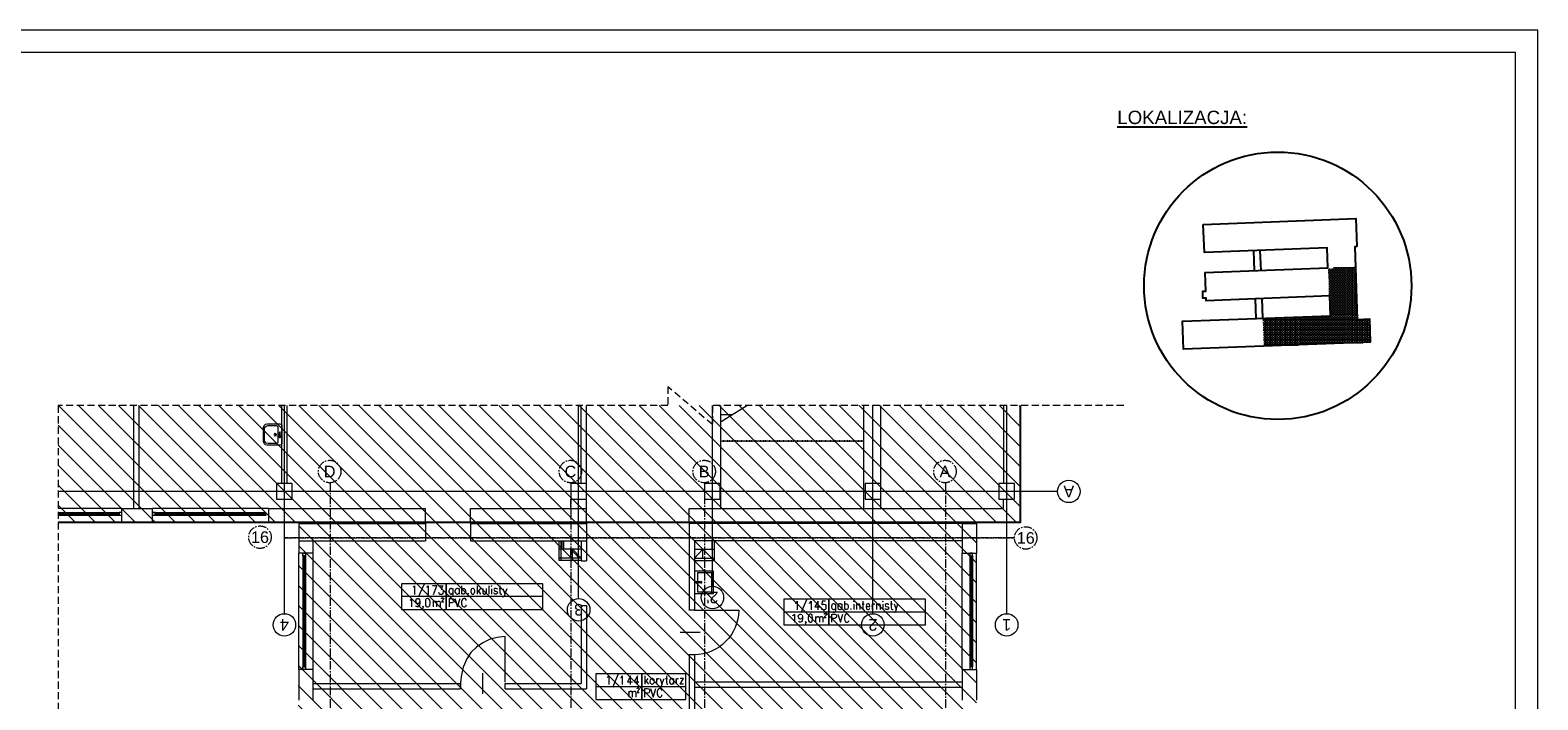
# Model space of a CAD drawing. Header units: millimetres. Extents: x 0 to 12515, y 0 to 27803.
# Tile 97 of 97: x 9133 to 12515, y 26301 to 27803. Entities that reach past the tile are written whole.
import ezdxf
from ezdxf.enums import TextEntityAlignment as Align

# ---------------------------------------------------------------- set-up
doc = ezdxf.new("R2010")
doc.units = ezdxf.units.MM
for name, pattern in [('ACAD_ISO02W100', [15, 12, -3]), ('CACHE2', [4.7625, 3.175, -1.5875]), ('CENTER2', [28.575, 19.05, -3.175, 3.175, -3.175]), ('PDF_IMPORT', [1, 0.8, -0.2])]:
    doc.linetypes.add(name, pattern=pattern)
doc.layers.add('PDF _Geometria', color=7, linetype='Continuous')
doc.layers.add('SQ_STREFY FUNKCJONALNE', color=7, linetype='Continuous')
for name, color, linetype, lineweight in [('sq_bud istn', 253, 'Continuous', 15), ('SQ_Opisy', 7, 'Continuous', 18), ('SQ_Osie', 220, 'CENTER2', 9), ('SQ_Wyburzenia', 94, 'Continuous', 18), ('SQ_ZAKRES_OPRACOWANIA', 7, 'ACAD_ISO02W100', 20)]:
    doc.layers.add(name, color=color, linetype=linetype, lineweight=lineweight)
doc.styles.add('SQ_Arial', font='arial.ttf')
doc.styles.get("Standard").update_dxf_attribs({"font": 'arial.ttf'})

# ---------------------------------------------------------------- blocks, each defined once
blk = doc.blocks.new('ist osie bud B')
at = {"layer": 'SQ_Osie'}
for p, q in [((21333.3, 13852.7), (21333.3, 19362.9)), ((21873.3, 13852.7), (21873.3, 19362.9)), ((22173.3, 13852.7), (22173.3, 19362.9)), ((22713.3, 13852.7), (22713.3, 19362.9))]:
    blk.add_line(p, q, dxfattribs=at)
blk.add_lwpolyline([(22815.3, 13976.4), (21178.3, 13976.4)], close=True, dxfattribs=at)
at = {"layer": 'SQ_Osie', "linetype": 'ByBlock'}
for centre in [(21153.1, 13976.4), (22870.5, 13974.7), (21334.2, 13827.4), (21874.2, 13827.4), (22174.2, 13827.4), (22714.2, 13827.4)]:
    blk.add_circle(centre, 25.2, dxfattribs=at)
at = {"layer": 'SQ_Osie'}
for s, p in [('16', (21153.1, 13976.4)), ('16', (22870.5, 13974.7)), ('A', (21334.2, 13827.4)), ('B', (21874.2, 13827.4)), ('C', (22174.2, 13827.4)), ('D', (22714.2, 13827.4))]:
    blk.add_text(s, height=26, rotation=180, dxfattribs=at).set_placement(p, align=Align.MIDDLE_CENTER)
blk = doc.blocks.new('sanit-umywalka')
for points in [[(47.8, -2.5), (0, -2.5), (0, 53.1), (47.8, 53.1)], [(14, 23.5), (14, 26.5), (3, 26.5), (3, 23.5)]]:
    blk.add_lwpolyline(points, close=True)
blk.add_lwpolyline([(8, 26.5), (8, 49.1), (43.8, 49.1), (43.8, 1.5), (8, 1.5), (8, 23.5)])
blk.add_circle((17, 25), 1.87)
blk = doc.blocks.new('LOKALIZACJA')
at = {"true_color": 0x000000}
h = blk.add_hatch(dxfattribs=at)
h.set_pattern_fill('ANGLE', color=18, scale=0.8)
h.set_pattern_definition([(0, (5599.9307, 6024.735), (0, 5.588), [4.064, -1.524]), (90, (5599.9307, 6024.735), (-5.588, 3e-16), [4.064, -1.524])])
h.paths.add_polyline_path([(28193.9, 30050.5), (28166.1, 30049.7), (28162, 30167.3), (28100.4, 30165.2), (28104.7, 30102.3), (28106.2, 30057.3), (27954.3, 30052), (27956.7, 29989.5), (28195.3, 29998.6)])
at = {"color": 18, "true_color": 0x000000}
for p, q in [((27935.7, 30158.8), (27934, 30203.9)), ((27950.3, 30159.3), (27948.6, 30204.4)), ((27939.7, 30051.5), (27938, 30095.6)), ((27954.3, 30052), (27952.7, 30096.2))]:
    blk.add_line(p, q, dxfattribs=at)
blk.add_lwpolyline([(27820.8, 30262.7), (28163, 30275.8), (28164.9, 30212.9), (28160.4, 30212.7), (28166.1, 30049.7), (28193.9, 30050.5), (28195.3, 29998.6), (27776.3, 29982.6), (27774.1, 30045.6), (28106.2, 30057.3), (28104.7, 30102.3), (27827.6, 30091.2), (27827.4, 30097.5), (27819.9, 30097.2), (27819.4, 30112.6), (27826.7, 30113), (27825.1, 30154.5), (28100.4, 30165.2), (28098.6, 30210), (27823.7, 30199.7)], close=True, dxfattribs=at)
blk.add_circle((27987.8, 30125), 299.9, dxfattribs=at)
at = {"color": 18, "true_color": 0x000000, "insert": (27627.9, 30517.8), "char_height": 30, "width": 960.086, "attachment_point": 1, "style": 'SQ_Arial'}
blk.add_mtext('{\\LLOKALIZACJA:}', dxfattribs=at)

msp = doc.modelspace()

# ---------------------------------------------------------------- hatches: boundary and pattern name
at = {"layer": 'sq_bud istn'}
h = msp.add_hatch(dxfattribs=at)
h.set_pattern_fill('LINE', color=256, scale=10, angle=135)
h.set_pattern_definition([(135, (-26309.698, -6231.543), (-22.45064, -22.45064), [])])
h.paths.add_polyline_path([(11255.814, 26698.348), (11353.814, 26698.348), (11353.814, 26960.741), (9195.941, 26960.741), (9195.941, 26698.348), (9735.814, 26698.348), (9732.474, 25591.428), (9195.941, 25591.428), (9195.941, 24057.1), (9732.474, 24057.1), (9732.474, 24023.913), (10180.814, 24023.913), (10180.814, 24450.348), (10380.814, 24450.348), (10380.814, 25745.895), (10610.814, 25745.895), (10610.814, 25666.348), (10647.814, 25666.348), (11255.814, 25666.348)])
at = {"layer": 'SQ_Wyburzenia', "lineweight": 35}
h = msp.add_hatch(dxfattribs=at)
h.set_pattern_fill('ANSI31', color=256, scale=2)
h.set_pattern_definition([(45, (-36612.0865, 7324.0716), (-4.49012806, 4.49012806), [])])
h.paths.add_polyline_path([(10223.275, 24298.903), (10189.048, 24298.903), (10189.048, 24292.137), (10223.275, 24292.137)])
h.paths.add_polyline_path([(10369.048, 24298.903), (10302.813, 24298.903), (10302.813, 24292.137), (10369.048, 24292.137)])
h.paths.add_polyline_path([(9786.433, 21232.746), (9825.664, 21232.746), (9825.664, 21271.746), (9786.433, 21271.746)], flags=9)
h.paths.add_polyline_path([(10326.211, 21232.081), (10365.885, 21232.081), (10365.885, 21272.412), (10326.211, 21272.412)], flags=9)
h.paths.add_polyline_path([(10627.435, 21232.746), (10664.662, 21232.746), (10664.662, 21271.746), (10627.435, 21271.746)], flags=9)
h.paths.add_polyline_path([(11167.382, 21232.746), (11204.715, 21232.746), (11204.715, 21271.746), (11167.382, 21271.746)], flags=9)
h.paths.add_polyline_path([(9612.194, 23045.145), (9672.583, 23045.145), (9672.583, 23084.304), (9612.194, 23084.304)], flags=9)
h.paths.add_polyline_path([(9622.079, 22685.525), (9675.534, 22685.525), (9675.534, 22724.685), (9622.079, 22724.685)], flags=9)
h.paths.add_polyline_path([(9621.961, 22024.522), (9675.645, 22024.522), (9675.645, 22064.373), (9621.961, 22064.373)], flags=9)
h.paths.add_polyline_path([(11336.079, 23044.386), (11396.468, 23044.386), (11396.468, 23083.546), (11336.079, 23083.546)], flags=9)
h.paths.add_polyline_path([(11339.436, 26643.832), (11393.112, 26643.832), (11393.112, 26683.657), (11339.436, 26683.657)], flags=9)
h.paths.add_polyline_path([(11339.547, 25982.677), (11393.001, 25982.677), (11393.001, 26021.837), (11339.547, 26021.837)], flags=9)
h.paths.add_polyline_path([(11339.436, 25322.132), (11393.112, 25322.132), (11393.112, 25361.956), (11339.436, 25361.956)], flags=9)
h.paths.add_polyline_path([(11339.436, 24662.978), (11393.112, 24662.978), (11393.112, 24702.802), (11339.436, 24702.802)], flags=9)
h.paths.add_polyline_path([(11339.436, 24003.832), (11393.112, 24003.832), (11393.112, 24043.657), (11339.436, 24043.657)], flags=9)
h.paths.add_polyline_path([(11339.547, 23344.386), (11393.001, 23344.386), (11393.001, 23383.546), (11339.547, 23383.546)], flags=9)
h.paths.add_polyline_path([(11339.547, 22684.386), (11393.001, 22684.386), (11393.001, 22723.546), (11339.547, 22723.546)], flags=9)
h.paths.add_polyline_path([(11339.428, 22023.383), (11393.113, 22023.383), (11393.113, 22063.234), (11339.428, 22063.234)], flags=9)
h.paths.add_polyline_path([(10818.824, 25052.822), (10890.75, 25052.822), (10890.75, 25089.914), (10818.824, 25089.914)], flags=9)
h.paths.add_polyline_path([(10857.236, 24335.283), (10929.162, 24335.283), (10929.162, 24372.376), (10857.236, 24372.376)], flags=9)
h.paths.add_polyline_path([(10830.271, 23742.979), (10902.198, 23742.979), (10902.198, 23780.072), (10830.271, 23780.072)], flags=9)
h.paths.add_polyline_path([(10804.322, 22854.547), (10876.249, 22854.547), (10876.249, 22891.639), (10804.322, 22891.639)], flags=9)
h.paths.add_polyline_path([(10881.422, 22155.212), (10953.348, 22155.212), (10953.348, 22192.304), (10881.422, 22192.304)], flags=9)
h.paths.add_polyline_path([(9749.586, 21700.452), (9821.512, 21700.452), (9821.512, 21737.545), (9749.586, 21737.545)], flags=9)
h.paths.add_polyline_path([(10250.59, 21855.298), (10322.516, 21855.298), (10322.516, 21892.391), (10250.59, 21892.391)], flags=9)
h.paths.add_polyline_path([(9676.821, 25837.893), (9730.276, 25837.893), (9730.276, 25877.052), (9676.821, 25877.052)], flags=9)

# ---------------------------------------------------------------- linework, layer by layer
at = {"layer": 'PDF _Geometria'}
for p, q in [((9681.55, 26897.127), (9680.704, 26896.273)), ((9680.704, 26896.273), (9681.55, 26894.581)), ((9683.241, 26897.964), (9681.55, 26897.127)), ((9681.55, 26894.581), (9683.241, 26893.736)), ((9684.933, 26897.127), (9683.241, 26897.964)), ((9683.241, 26893.736), (9684.933, 26894.581)), ((9684.933, 26894.581), (9684.933, 26897.127)), ((9693.399, 26897.964), (9691.699, 26897.127)), ((9691.699, 26897.127), (9691.699, 26894.581)), ((9691.699, 26894.581), (9694.236, 26894.581)), ((9694.236, 26897.127), (9693.399, 26897.964)), ((9695.082, 26896.273), (9694.236, 26897.127)), ((9694.236, 26894.581), (9695.082, 26896.273))]:
    msp.add_line(p, q, dxfattribs=at)
msp.add_lwpolyline([(9693.399, 26892.044), (9692.545, 26892.044), (9691.699, 26891.198), (9692.545, 26890.352), (9694.236, 26890.352), (9694.236, 26892.044)], close=True, dxfattribs=at)
at = {"layer": 'PDF _Geometria', "linetype": 'PDF_IMPORT', "ltscale": 0.028321}
msp.add_lwpolyline([(11002.861, 26881.049), (10683.019, 26881.049)], dxfattribs=at)
at = {"layer": 'PDF _Geometria', "lineweight": 13}
for points in [[(11141.359, 26468.747), (11141.359, 26526.286), (10924.745, 26526.286), (10824.054, 26526.286), (10824.054, 26468.747), (10924.745, 26468.747), (10924.745, 26526.286), (10924.745, 26468.747)], [(10882.438, 26493.283), (10880.747, 26492.437), (10879.055, 26489.9), (10878.21, 26485.671), (10878.21, 26482.279), (10879.055, 26478.051), (10880.747, 26475.514), (10882.438, 26474.668), (10884.13, 26474.668), (10886.667, 26475.514), (10887.513, 26478.051), (10888.359, 26482.279), (10888.359, 26485.671), (10887.513, 26489.9), (10886.667, 26492.437), (10884.13, 26493.283)], [(10603.999, 26301.447), (10603.999, 26358.986), (10505.515, 26358.982), (10402.27, 26358.982), (10402.27, 26301.443), (10505.515, 26301.443), (10505.515, 26358.982), (10505.515, 26301.443)], [(10527.514, 26348.824), (10525.822, 26347.987), (10524.131, 26345.45), (10523.285, 26342.903), (10523.285, 26341.212), (10524.131, 26338.675), (10525.822, 26336.983), (10527.514, 26336.137), (10529.206, 26336.137), (10530.897, 26336.983), (10532.589, 26338.675), (10533.434, 26341.212), (10533.434, 26342.903), (10532.589, 26345.45), (10530.897, 26347.987), (10529.206, 26348.824)]]:
    msp.add_lwpolyline(points, close=True, dxfattribs=at)
for points in [[(10843.515, 26489.9), (10845.207, 26490.746), (10847.744, 26493.283), (10847.744, 26474.668)], [(10865.514, 26487.363), (10864.668, 26484.825), (10863.823, 26482.279), (10861.285, 26481.434), (10860.44, 26481.434), (10858.748, 26482.279), (10857.057, 26484.825), (10856.211, 26487.363), (10856.211, 26488.209), (10857.057, 26490.746), (10858.748, 26492.437), (10860.44, 26493.283), (10861.285, 26493.283), (10863.823, 26492.437), (10864.668, 26490.746), (10865.514, 26487.363), (10865.514, 26482.279), (10864.668, 26478.051), (10863.823, 26475.514), (10861.285, 26474.668), (10859.594, 26474.668), (10857.902, 26475.514), (10857.057, 26477.205)], [(10895.125, 26487.363), (10895.125, 26474.668)], [(10895.125, 26483.134), (10897.671, 26486.517), (10899.363, 26487.363), (10901.054, 26487.363), (10902.746, 26486.517), (10903.592, 26483.134), (10903.592, 26474.668)], [(10903.592, 26483.134), (10905.283, 26486.517), (10906.975, 26487.363), (10909.512, 26487.363), (10910.358, 26486.517), (10911.203, 26483.134), (10911.203, 26474.668)], [(10914.587, 26492.437), (10914.587, 26494.129), (10915.441, 26494.129), (10915.441, 26494.975), (10917.133, 26494.975), (10917.978, 26494.129), (10918.824, 26493.283), (10918.824, 26492.437), (10917.978, 26491.592), (10917.978, 26489.9), (10913.741, 26485.671), (10918.824, 26485.671)], [(10931.511, 26474.668), (10931.511, 26493.283), (10938.286, 26493.283), (10939.977, 26492.437), (10940.823, 26491.592), (10941.669, 26489.9), (10941.669, 26487.363), (10940.823, 26485.671), (10939.977, 26484.825), (10938.286, 26483.134), (10931.511, 26483.134)], [(10945.052, 26493.283), (10950.972, 26474.668), (10956.047, 26493.283)], [(10970.434, 26489.054), (10969.588, 26490.746), (10967.896, 26492.437), (10967.051, 26493.283), (10963.668, 26493.283), (10961.976, 26492.437), (10961.13, 26490.746), (10960.285, 26489.054), (10959.439, 26486.517), (10959.439, 26481.434), (10960.285, 26478.896), (10961.13, 26477.205), (10961.976, 26475.514), (10963.668, 26474.668), (10967.051, 26474.668), (10967.896, 26475.514), (10969.588, 26477.205), (10970.434, 26478.896)], [(10873.126, 26475.514), (10872.28, 26474.668), (10871.435, 26475.514), (10872.28, 26476.359), (10873.126, 26475.514), (10873.126, 26473.822), (10872.28, 26471.285), (10871.435, 26470.439)], [(10427.652, 26350.524), (10428.498, 26351.37), (10431.035, 26354.753), (10431.035, 26335.291)], [(10452.188, 26358.136), (10439.502, 26328.525)], [(10458.108, 26350.524), (10459.809, 26351.37), (10461.5, 26354.753), (10461.5, 26335.291)], [(10480.125, 26335.291), (10480.125, 26354.753), (10473.358, 26341.212), (10484.362, 26341.212)], [(10495.357, 26335.291), (10495.357, 26354.753), (10487.745, 26341.212), (10498.749, 26341.212)], [(10512.281, 26354.753), (10512.281, 26336.137)], [(10519.056, 26348.824), (10512.281, 26339.52)], [(10514.819, 26342.903), (10519.893, 26336.137)], [(10538.518, 26348.824), (10538.518, 26336.137)], [(10538.518, 26342.903), (10539.355, 26345.45), (10540.209, 26347.987), (10541.892, 26348.824), (10544.438, 26348.824)], [(10546.129, 26348.824), (10550.358, 26336.137), (10555.433, 26348.824)], [(10557.979, 26348.824), (10563.054, 26348.824)], [(10560.516, 26354.753), (10560.516, 26339.52), (10561.353, 26336.983), (10562.208, 26336.137), (10563.9, 26336.137)], [(10603.999, 26330.217), (10505.515, 26330.217), (10402.27, 26330.217)], [(10475.896, 26320.059), (10475.896, 26306.518)], [(10475.896, 26315.83), (10477.587, 26319.213), (10479.287, 26320.059), (10481.825, 26320.059), (10483.516, 26319.213), (10483.516, 26306.518)], [(10483.516, 26315.83), (10486.053, 26319.213), (10487.745, 26320.059), (10489.436, 26320.059), (10491.128, 26319.213), (10491.974, 26315.83), (10491.974, 26306.518)], [(10494.511, 26325.134), (10494.511, 26325.988), (10495.357, 26326.825), (10496.203, 26327.679), (10497.894, 26327.679), (10498.749, 26326.825), (10499.586, 26325.988), (10499.586, 26325.134), (10498.749, 26323.442), (10497.894, 26322.596), (10494.511, 26317.522), (10499.586, 26317.522)], [(10512.281, 26306.518), (10512.281, 26325.988), (10518.202, 26325.988), (10520.748, 26325.134), (10521.594, 26324.288), (10522.439, 26322.596), (10522.439, 26320.059), (10521.594, 26317.522), (10520.748, 26316.676), (10518.202, 26315.83), (10512.281, 26315.83)], [(10524.977, 26325.988), (10530.897, 26306.518), (10536.818, 26325.988)], [(10550.358, 26321.75), (10550.358, 26323.442), (10548.667, 26325.134), (10546.975, 26325.988), (10544.438, 26325.988), (10542.747, 26325.134), (10541.055, 26323.442), (10540.209, 26321.75), (10539.355, 26319.213), (10539.355, 26314.138), (10540.209, 26311.601), (10541.055, 26309.91), (10542.747, 26308.218), (10544.438, 26306.518), (10546.975, 26306.518), (10548.667, 26308.218), (10550.358, 26309.91), (10550.358, 26311.601)], [(10550.358, 26336.137), (10549.513, 26331.908), (10547.821, 26330.217), (10546.129, 26329.362), (10545.284, 26329.362)]]:
    msp.add_lwpolyline(points, dxfattribs=at)
at = {"layer": 'sq_bud istn'}
for p, q in [((9366.016, 26730.348), (9366.016, 26960.741)), ((9378.016, 26730.348), (9378.016, 26960.741)), ((9698.016, 26785.848), (9698.016, 26960.741)), ((9703.548, 26494.028), (9703.548, 26960.741)), ((9710.016, 26785.848), (9710.016, 26960.741)), ((10363.548, 26528.063), (10363.548, 26960.741)), ((10369.048, 26785.848), (10369.048, 26960.741)), ((10381.048, 26730.348), (10381.048, 26960.741)), ((10663.548, 26555.702), (10663.548, 26960.741)), ((10682.548, 26730.348), (10682.548, 26960.741)), ((10683.019, 26925.046), (10740.456, 26960.741)), ((11003.048, 26730.348), (11003.048, 26960.741)), ((11023.548, 26494.028), (11023.548, 26960.741)), ((11041.048, 26730.348), (11041.048, 26960.741)), ((11316.048, 26960.741), (11316.048, 26786.279)), ((11323.548, 26494.028), (11323.548, 26960.741)), ((11354.048, 26698.348), (11354.048, 26960.741)), ((9657.859, 26916.589), (9661.242, 26919.126)), ((9661.242, 26919.126), (9664.625, 26919.963)), ((9664.625, 26919.963), (9693.399, 26919.963)), ((9693.399, 26919.963), (9695.936, 26919.126)), ((9695.936, 26919.126), (9697.628, 26916.589)), ((10708.401, 26940.279), (10683.019, 26940.279)), ((9657.005, 26912.351), (9657.859, 26916.589)), ((9657.005, 26880.194), (9657.005, 26912.351)), ((9658.705, 26908.122), (9659.542, 26912.351)), ((9658.705, 26883.586), (9658.705, 26908.122)), ((9659.542, 26880.194), (9658.705, 26883.586)), ((9659.542, 26912.351), (9662.934, 26914.888)), ((9662.934, 26914.888), (9667.163, 26916.589)), ((9667.163, 26916.589), (9684.933, 26916.589)), ((9684.933, 26916.589), (9688.316, 26914.888)), ((9688.316, 26914.888), (9689.162, 26912.351)), ((9689.162, 26912.351), (9689.162, 26880.194)), ((9692.545, 26901.356), (9691.699, 26900.51)), ((9691.699, 26900.51), (9692.545, 26899.665)), ((9693.399, 26902.202), (9692.545, 26901.356)), ((9692.545, 26899.665), (9694.236, 26899.665)), ((9694.236, 26901.356), (9693.399, 26902.202)), ((9694.236, 26899.665), (9694.236, 26901.356)), ((9697.628, 26916.589), (9697.628, 26875.965)), ((9657.859, 26875.965), (9657.005, 26880.194)), ((9661.242, 26872.582), (9657.859, 26875.965)), ((9662.934, 26876.811), (9659.542, 26880.194)), ((9664.625, 26871.736), (9661.242, 26872.582)), ((9667.163, 26875.965), (9662.934, 26876.811)), ((9693.399, 26871.736), (9664.625, 26871.736)), ((9684.933, 26875.965), (9667.163, 26875.965)), ((9688.316, 26876.811), (9684.933, 26875.965)), ((9689.162, 26880.194), (9688.316, 26876.811)), ((9695.936, 26872.582), (9693.399, 26871.736)), ((9697.628, 26875.965), (9695.936, 26872.582)), ((11437.672, 26768.348), (9196.175, 26768.348)), ((10346.048, 26730.348), (10346.048, 26750.848)), ((11316.048, 26730.348), (11316.048, 26751.584)), ((9196.175, 26721.348), (9333.048, 26721.348)), ((9196.175, 26718.348), (9333.048, 26718.348)), ((9196.175, 26715.348), (9333.048, 26715.348)), ((9339.048, 26730.348), (9408.048, 26730.348)), ((9339.048, 26698.348), (9339.048, 26730.348)), ((9408.048, 26698.348), (9408.048, 26730.348)), ((9414.048, 26721.348), (9663.048, 26721.348)), ((9414.048, 26718.348), (9663.048, 26718.348)), ((9414.048, 26715.348), (9663.048, 26715.348)), ((9669.048, 26730.348), (10019.162, 26730.348)), ((9669.048, 26698.348), (9669.048, 26730.348)), ((10019.162, 26730.348), (10019.162, 26698.348)), ((10120.707, 26698.348), (10120.707, 26730.348)), ((10120.707, 26730.348), (10381.048, 26730.348)), ((10381.048, 26698.348), (10381.048, 26730.348)), ((10611.048, 26730.348), (11316.048, 26730.348)), ((10611.048, 26698.348), (10611.048, 26730.348)), ((9408.048, 26698.348), (9339.048, 26698.348)), ((10019.162, 26698.348), (9669.048, 26698.348)), ((9736.048, 26696.348), (10020.048, 26696.348)), ((9736.048, 26696.348), (9736.048, 26629.913)), ((10020.048, 26696.348), (10020.048, 26657.348)), ((10381.048, 26698.348), (10120.707, 26698.348)), ((10121.048, 26696.348), (10381.048, 26696.348)), ((10121.048, 26696.348), (10121.048, 26657.348)), ((10381.048, 26696.348), (10381.048, 26612.593)), ((10611.048, 26698.348), (11354.048, 26698.348)), ((11354.048, 26698.348), (10611.048, 26698.348)), ((11256.048, 26698.348), (10611.048, 26698.348)), ((10611.048, 26696.348), (10611.048, 26501.733)), ((11224.048, 26696.348), (10611.048, 26696.348)), ((11224.048, 26696.348), (10611.048, 26696.348)), ((11224.048, 26696.348), (11224.048, 26629.913)), ((11256.048, 26696.348), (11256.048, 26629.913)), ((9736.048, 26657.348), (10020.048, 26657.348)), ((9768.048, 26629.913), (9768.048, 26657.348)), ((10121.048, 26657.348), (10381.048, 26657.348)), ((10320.048, 26613.348), (10320.048, 26657.348)), ((10369.048, 26657.348), (10369.048, 26612.593)), ((11224.048, 26657.348), (10623.048, 26657.348)), ((10623.048, 26657.348), (10623.048, 26501.733)), ((10668.048, 26613.348), (10668.048, 26657.348)), ((9736.048, 26368.913), (9736.048, 26629.913)), ((9768.048, 26629.913), (9736.048, 26629.913)), ((9745.048, 26623.913), (9745.048, 26374.913)), ((9748.048, 26623.913), (9748.048, 26374.913)), ((9751.048, 26623.913), (9751.048, 26374.913)), ((9768.048, 26368.913), (9768.048, 26629.913)), ((10369.048, 26613.348), (10320.048, 26613.348)), ((10369.048, 26612.593), (10381.048, 26612.593)), ((10623.048, 26613.348), (10668.048, 26613.348)), ((11241.048, 26623.913), (11241.048, 26374.913)), ((11244.048, 26623.913), (11244.048, 26374.913)), ((11247.048, 26623.913), (11247.048, 26374.913)), ((10369.048, 26512.593), (10369.048, 26337.348)), ((10369.048, 26512.593), (10381.048, 26512.593)), ((10381.048, 26512.593), (10381.048, 26325.348)), ((10622.664, 26501.733), (10611.048, 26501.733)), ((10622.664, 26401.888), (10610.814, 26401.888)), ((10611.048, 26401.888), (10611.048, 26214.03)), ((10622.664, 26401.733), (10611.048, 26401.733)), ((10623.048, 26401.89), (10623.048, 26328.348)), ((9736.048, 26368.913), (9736.048, 26299.913)), ((9768.048, 26368.913), (9736.048, 26368.913)), ((9768.048, 26299.913), (9768.048, 26368.913)), ((11224.048, 26368.913), (11224.048, 26299.913)), ((11256.048, 26368.913), (11256.048, 26299.913)), ((9768.048, 26337.348), (10098.894, 26337.348)), ((9768.048, 26325.348), (10098.894, 26325.348)), ((10098.894, 26340.103), (10098.894, 26327.416)), ((10098.894, 26325.348), (10098.894, 26337.348)), ((10198.894, 26337.348), (10369.048, 26337.348)), ((10198.894, 26325.348), (10198.894, 26337.348)), ((10198.894, 26325.348), (10381.048, 26325.348)), ((11224.048, 26340.348), (10623.048, 26340.348)), ((11224.048, 26328.348), (10623.048, 26328.348)), ((10623.048, 26328.348), (10623.048, 26214.011))]:
    msp.add_line(p, q, dxfattribs=at)
at = {"layer": 'sq_bud istn', "lineweight": -2}
msp.add_lwpolyline([(11354.048, 26960.741), (11354.048, 26698.348), (9196.175, 26698.348)], dxfattribs=at)
at = {"layer": 'sq_bud istn'}
for points in [[(9686.048, 26750.848), (9721.048, 26750.848), (9721.048, 26785.848), (9686.048, 26785.848)], [(10346.048, 26750.848), (10381.048, 26750.848), (10381.048, 26785.848), (10346.048, 26785.848)], [(10646.048, 26750.848), (10681.048, 26750.848), (10681.048, 26785.848), (10646.048, 26785.848)], [(11006.048, 26750.848), (11041.048, 26750.848), (11041.048, 26785.848), (11006.048, 26785.848)], [(11306.048, 26750.848), (11341.048, 26750.848), (11341.048, 26785.848), (11306.048, 26785.848)], [(9339.048, 26715.348), (9339.048, 26721.348), (9333.048, 26721.348), (9333.048, 26715.348)], [(9414.048, 26715.348), (9414.048, 26721.348), (9408.048, 26721.348), (9408.048, 26715.348)], [(9751.048, 26623.913), (9745.048, 26623.913), (9745.048, 26629.913), (9751.048, 26629.913)], [(11241.048, 26623.913), (11247.048, 26623.913), (11247.048, 26629.913), (11241.048, 26629.913)], [(10283.36, 26503.424), (10283.36, 26560.963), (10066.746, 26560.963), (9966.055, 26560.963), (9966.055, 26503.424), (10066.746, 26503.424), (10066.746, 26560.963), (10066.746, 26503.424)], [(10125.131, 26550.805), (10123.439, 26549.959), (10122.593, 26548.267), (10121.748, 26544.884), (10121.748, 26543.193), (10122.593, 26540.655), (10123.439, 26538.964), (10125.131, 26538.118), (10127.668, 26538.118), (10128.522, 26538.964), (10130.214, 26540.655), (10131.06, 26543.193), (10131.06, 26544.884), (10130.214, 26548.267), (10128.522, 26549.959), (10127.668, 26550.805)], [(10167.446, 26555.888), (10168.291, 26555.033), (10169.128, 26555.888), (10168.291, 26556.734)], [(10024.44, 26527.96), (10021.903, 26527.114), (10020.211, 26524.577), (10020.211, 26512.736), (10021.903, 26510.19), (10024.44, 26509.344), (10026.131, 26509.344), (10027.832, 26510.19), (10029.515, 26512.736), (10030.369, 26517.811), (10030.369, 26520.348), (10029.515, 26524.577), (10027.832, 26527.114), (10026.131, 26527.96)], [(10115.827, 26539.81), (10114.981, 26538.964), (10115.827, 26538.118), (10116.673, 26538.964)], [(10979.746, 26521.203), (10980.592, 26520.366), (10981.437, 26521.203), (10980.592, 26522.057)], [(11044.897, 26521.203), (11045.742, 26520.366), (11046.588, 26521.203), (11045.742, 26522.057)], [(10973.817, 26505.133), (10972.971, 26504.287), (10973.817, 26503.433), (10974.671, 26504.287)], [(9751.048, 26368.913), (9745.048, 26368.913), (9745.048, 26374.913), (9751.048, 26374.913)], [(11241.048, 26368.913), (11247.048, 26368.913), (11247.048, 26374.913), (11241.048, 26374.913)]]:
    msp.add_lwpolyline(points, close=True, dxfattribs=at)
for points in [[(9339.048, 26730.348), (9196.175, 26730.348)], [(9669.048, 26730.348), (9408.048, 26730.348)], [(9339.048, 26698.348), (9196.175, 26698.348)], [(9669.048, 26698.348), (9408.048, 26698.348)], [(11224.048, 26696.348), (11256.048, 26696.348)], [(10369.048, 26613.348), (10324.048, 26613.348), (10324.048, 26657.348)], [(10325.664, 26657.348), (10325.664, 26638.809)], [(10329.664, 26657.348), (10329.664, 26638.809)], [(10623.048, 26613.348), (10668.048, 26613.348), (10668.048, 26657.348)], [(10662.433, 26657.348), (10662.433, 26638.809)], [(10662.433, 26657.348), (10662.433, 26638.809)], [(9736.048, 26368.913), (9736.048, 26629.913)], [(9768.048, 26629.913), (9736.048, 26629.913)], [(9768.048, 26368.913), (9768.048, 26629.913)], [(10365.048, 26638.809), (10320.048, 26638.809)], [(10345.972, 26618.502), (10345.972, 26638.809), (10365.048, 26618.502), (10320.048, 26618.502)], [(10369.048, 26638.809), (10324.048, 26638.809)], [(10349.972, 26618.502), (10349.972, 26638.809), (10369.048, 26618.502), (10324.048, 26618.502)], [(10623.048, 26638.809), (10668.048, 26638.809)], [(10642.125, 26618.502), (10642.125, 26638.809), (10623.048, 26618.502), (10668.048, 26618.502)], [(10623.048, 26638.809), (10668.048, 26638.809)], [(10642.125, 26618.502), (10642.125, 26638.809), (10623.048, 26618.502), (10668.048, 26618.502)], [(11224.048, 26368.913), (11224.048, 26629.913)], [(11224.048, 26629.913), (11256.048, 26629.913)], [(11256.048, 26368.913), (11256.048, 26629.913)], [(9992.283, 26553.342), (9993.138, 26554.196), (9995.675, 26556.734), (9995.675, 26537.273)], [(10016.828, 26560.117), (10003.287, 26531.343)], [(10022.748, 26553.342), (10024.44, 26554.196), (10026.131, 26556.734), (10026.131, 26537.273)], [(10037.981, 26537.273), (10045.602, 26556.734), (10035.444, 26556.734)], [(10051.522, 26556.734), (10059.134, 26556.734), (10054.905, 26549.113), (10057.443, 26549.113), (10058.288, 26548.267), (10059.134, 26547.421), (10059.98, 26544.884), (10059.98, 26543.193), (10059.134, 26539.81), (10057.443, 26538.118), (10055.751, 26537.273), (10053.214, 26537.273), (10051.522, 26538.118), (10050.676, 26538.964), (10049.831, 26541.501)], [(10081.133, 26548.267), (10079.442, 26549.959), (10078.596, 26550.805), (10076.058, 26550.805), (10074.367, 26549.959), (10073.521, 26548.267), (10072.675, 26544.884), (10072.675, 26543.193), (10073.521, 26540.655), (10074.367, 26538.964), (10076.058, 26538.118), (10078.596, 26538.118), (10079.442, 26538.964), (10081.133, 26540.655)], [(10081.133, 26550.805), (10081.133, 26536.427), (10080.287, 26533.035), (10079.442, 26532.198), (10078.596, 26531.343), (10076.058, 26531.343), (10074.367, 26532.198)], [(10095.52, 26548.267), (10093.828, 26549.959), (10092.137, 26550.805), (10090.436, 26550.805), (10088.745, 26549.959), (10087.062, 26548.267), (10086.208, 26544.884), (10086.208, 26543.193), (10087.062, 26540.655), (10088.745, 26538.964), (10090.436, 26538.118), (10092.137, 26538.118), (10093.828, 26538.964), (10095.52, 26540.655)], [(10095.52, 26550.805), (10095.52, 26538.118)], [(10100.595, 26556.734), (10100.595, 26538.118)], [(10100.595, 26548.267), (10102.286, 26549.959), (10103.978, 26550.805), (10106.524, 26550.805), (10107.369, 26549.959), (10109.061, 26548.267), (10109.907, 26544.884), (10109.907, 26543.193), (10109.061, 26540.655), (10107.369, 26538.964), (10106.524, 26538.118), (10103.978, 26538.118), (10102.286, 26538.964), (10100.595, 26540.655)], [(10136.135, 26556.734), (10136.135, 26538.118)], [(10143.746, 26550.805), (10136.135, 26541.501)], [(10138.672, 26544.884), (10143.746, 26538.118)], [(10148.83, 26550.805), (10148.83, 26541.501), (10149.667, 26538.964), (10150.521, 26538.118), (10153.059, 26538.118), (10154.75, 26538.964), (10156.442, 26541.501)], [(10156.442, 26550.805), (10156.442, 26538.118)], [(10162.362, 26556.734), (10162.362, 26538.118)], [(10168.291, 26549.959), (10168.291, 26538.118)], [(10181.824, 26548.267), (10180.978, 26549.959), (10178.44, 26550.805), (10175.903, 26550.805), (10174.212, 26549.959), (10173.366, 26548.267), (10174.212, 26546.576), (10175.903, 26544.884), (10179.286, 26544.038), (10180.978, 26543.193), (10181.824, 26541.501), (10181.824, 26540.655), (10180.978, 26538.964), (10178.44, 26538.118), (10175.903, 26538.118), (10174.212, 26538.964), (10173.366, 26540.655)], [(10185.215, 26550.805), (10190.29, 26550.805)], [(10186.898, 26556.734), (10186.898, 26541.501), (10187.753, 26538.964), (10189.444, 26538.118), (10191.136, 26538.118)], [(10193.673, 26550.805), (10197.902, 26538.118), (10202.985, 26550.805)], [(10283.36, 26532.198), (10066.746, 26532.198), (9966.055, 26532.198)], [(9985.517, 26524.577), (9987.209, 26525.423), (9988.909, 26527.96), (9988.909, 26509.344)], [(10007.516, 26522.04), (10006.67, 26519.502), (10004.978, 26517.811), (10003.287, 26516.119), (10002.441, 26516.119), (9999.904, 26517.811), (9999.058, 26519.502), (9998.212, 26522.04), (9998.212, 26522.886), (9999.058, 26525.423), (9999.904, 26527.114), (10002.441, 26527.96), (10003.287, 26527.96), (10004.978, 26527.114), (10006.67, 26525.423), (10007.516, 26522.04), (10007.516, 26517.811), (10006.67, 26512.736), (10004.978, 26510.19), (10003.287, 26509.344), (10001.595, 26509.344), (9999.058, 26510.19), (9999.058, 26511.882)], [(10015.137, 26510.19), (10014.291, 26509.344), (10013.445, 26510.19), (10014.291, 26511.036), (10015.137, 26510.19), (10015.137, 26508.499), (10014.291, 26506.807), (10013.445, 26505.115)], [(10037.135, 26522.04), (10037.135, 26509.344)], [(10037.135, 26518.657), (10038.827, 26521.194), (10040.518, 26522.04), (10043.056, 26522.04), (10044.747, 26521.194), (10044.747, 26509.344)], [(10044.747, 26518.657), (10047.285, 26521.194), (10048.976, 26522.04), (10050.676, 26522.04), (10052.368, 26521.194), (10053.214, 26518.657), (10053.214, 26509.344)], [(10055.751, 26527.114), (10055.751, 26527.96), (10056.597, 26528.806), (10056.597, 26529.652), (10059.98, 26529.652), (10059.98, 26528.806), (10060.826, 26527.96), (10060.826, 26527.114), (10059.98, 26526.269), (10059.134, 26524.577), (10055.751, 26520.348), (10060.826, 26520.348)], [(10073.521, 26509.344), (10073.521, 26527.96), (10079.442, 26527.96), (10081.979, 26527.114), (10082.825, 26526.269), (10083.67, 26524.577), (10083.67, 26522.04), (10082.825, 26520.348), (10081.979, 26519.502), (10079.442, 26518.657), (10073.521, 26518.657)], [(10086.208, 26527.96), (10092.137, 26509.344), (10098.057, 26527.96)], [(10111.598, 26523.731), (10111.598, 26525.423), (10109.907, 26527.114), (10108.207, 26527.96), (10105.669, 26527.96), (10103.978, 26527.114), (10102.286, 26525.423), (10101.44, 26523.731), (10100.595, 26521.194), (10100.595, 26516.119), (10101.44, 26513.573), (10102.286, 26511.882), (10103.978, 26510.19), (10105.669, 26509.344), (10108.207, 26509.344), (10109.907, 26510.19), (10111.598, 26511.882), (10111.598, 26513.573)], [(10197.902, 26538.118), (10197.056, 26534.735), (10195.365, 26532.198), (10193.673, 26531.343), (10192.827, 26531.343)], [(10850.282, 26517.82), (10851.973, 26518.665), (10853.665, 26522.057), (10853.665, 26502.596)], [(10874.818, 26525.44), (10862.131, 26495.821)], [(10880.747, 26517.82), (10882.438, 26518.665), (10884.976, 26522.057), (10884.976, 26502.596)], [(10901.054, 26502.596), (10901.054, 26522.057), (10893.442, 26509.362), (10904.437, 26509.362)], [(10917.133, 26522.057), (10909.512, 26522.057), (10908.666, 26513.591), (10909.512, 26514.437), (10912.049, 26515.282), (10913.741, 26515.282), (10916.278, 26514.437), (10917.978, 26512.745), (10917.978, 26505.133), (10916.278, 26503.433), (10913.741, 26502.596), (10912.049, 26502.596), (10909.512, 26503.433), (10908.666, 26504.287), (10907.82, 26505.979)], [(10939.977, 26513.591), (10938.286, 26515.282), (10936.594, 26516.128), (10934.902, 26516.128), (10933.211, 26515.282), (10931.511, 26513.591), (10930.665, 26510.208), (10930.665, 26508.516), (10931.511, 26505.979), (10933.211, 26504.287), (10934.902, 26503.433), (10936.594, 26503.433), (10938.286, 26504.287), (10939.977, 26505.979)], [(10939.977, 26516.128), (10939.977, 26501.741), (10939.131, 26498.358), (10938.286, 26497.512), (10936.594, 26496.666), (10934.902, 26496.666), (10933.211, 26497.512)], [(10953.51, 26513.591), (10951.818, 26515.282), (10950.972, 26516.128), (10948.435, 26516.128), (10946.743, 26515.282), (10945.052, 26513.591), (10945.052, 26505.979), (10946.743, 26504.287), (10948.435, 26503.433), (10950.972, 26503.433), (10951.818, 26504.287), (10953.51, 26505.979)], [(10953.51, 26516.128), (10953.51, 26503.433)], [(10959.439, 26522.057), (10959.439, 26503.433)], [(10959.439, 26513.591), (10961.13, 26515.282), (10961.976, 26516.128), (10964.513, 26516.128), (10966.205, 26515.282), (10967.051, 26513.591), (10967.896, 26510.208), (10967.896, 26508.516), (10967.051, 26505.979), (10966.205, 26504.287), (10964.513, 26503.433), (10961.976, 26503.433), (10961.13, 26504.287), (10959.439, 26505.979)], [(10980.592, 26515.282), (10980.592, 26503.433)], [(10986.512, 26516.128), (10986.512, 26503.433)], [(10986.512, 26511.899), (10988.204, 26515.282), (10989.895, 26516.128), (10992.433, 26516.128), (10993.278, 26515.282), (10994.133, 26511.899), (10994.133, 26503.433)], [(10999.207, 26516.128), (11004.282, 26516.128)], [(11000.899, 26522.057), (11000.899, 26506.824), (11001.745, 26504.287), (11003.436, 26503.433), (11004.282, 26503.433)], [(11008.511, 26510.208), (11016.977, 26510.208), (11016.977, 26511.899), (11016.132, 26514.437), (11015.286, 26515.282), (11014.44, 26516.128), (11011.903, 26516.128), (11010.203, 26515.282), (11009.357, 26513.591), (11008.511, 26510.208), (11008.511, 26508.516), (11009.357, 26505.979), (11010.203, 26504.287), (11011.903, 26503.433), (11014.44, 26503.433), (11015.286, 26504.287), (11016.977, 26505.979)], [(11022.052, 26516.128), (11022.052, 26503.433)], [(11022.052, 26510.208), (11022.898, 26513.591), (11024.589, 26515.282), (11025.435, 26516.128), (11027.973, 26516.128)], [(11031.364, 26516.128), (11031.364, 26503.433)], [(11031.364, 26511.899), (11033.902, 26515.282), (11035.593, 26516.128), (11037.285, 26516.128), (11038.976, 26515.282), (11039.822, 26511.899), (11039.822, 26503.433)], [(11045.742, 26515.282), (11045.742, 26503.433)], [(11058.438, 26513.591), (11058.438, 26515.282), (11055.9, 26516.128), (11053.363, 26516.128), (11051.663, 26515.282), (11050.826, 26513.591), (11051.663, 26511.053), (11052.509, 26510.208), (11056.746, 26509.362), (11058.438, 26508.516), (11058.438, 26504.287), (11055.9, 26503.433), (11053.363, 26503.433), (11051.663, 26504.287), (11050.826, 26505.979)], [(11062.667, 26516.128), (11067.741, 26516.128)], [(11064.358, 26522.057), (11064.358, 26506.824), (11065.204, 26504.287), (11066.896, 26503.433), (11068.587, 26503.433)], [(11071.124, 26516.128), (11075.362, 26503.433), (11079.591, 26516.128)], [(10622.664, 26501.733), (10610.814, 26501.733)], [(11141.359, 26497.512), (10924.745, 26497.512), (10824.054, 26497.512)], [(11075.362, 26503.433), (11074.516, 26499.204), (11072.825, 26497.512), (11071.124, 26496.666), (11070.287, 26496.666)], [(10636.196, 26451.815), (10591.353, 26451.815)], [(10198.739, 26340.103), (10198.739, 26442.502), (10180.969, 26440.811), (10164.891, 26436.582), (10148.812, 26428.97), (10134.434, 26418.812), (10121.739, 26406.971), (10112.435, 26392.584), (10104.815, 26373.952), (10100.586, 26357.027), (10098.894, 26340.103)], [(9768.048, 26368.913), (9736.048, 26368.913)], [(10148.812, 26313.876), (10148.812, 26360.41)], [(10576.586, 26345.45), (10574.895, 26347.987), (10573.203, 26348.824), (10571.512, 26348.824), (10569.82, 26347.987), (10568.128, 26345.45), (10567.283, 26342.903), (10567.283, 26341.212), (10568.128, 26338.675), (10569.82, 26336.983), (10571.512, 26336.137), (10573.203, 26336.137), (10574.895, 26336.983), (10576.586, 26338.675)], [(10576.586, 26348.824), (10576.586, 26336.137)], [(10582.515, 26348.824), (10582.515, 26336.137)], [(10582.515, 26342.903), (10582.515, 26345.45), (10584.207, 26347.987), (10585.899, 26348.824), (10587.59, 26348.824)], [(10598.585, 26336.137), (10590.973, 26336.137), (10598.585, 26348.824), (10590.973, 26348.824)], [(11224.048, 26368.913), (11256.048, 26368.913)]]:
    msp.add_lwpolyline(points, dxfattribs=at)
msp.add_lwpolyline([(10622.664, 26501.733), (10722.509, 26501.733, -0.41174542), (10622.664, 26401.888)], format="xyb", dxfattribs=at)
for centre in [(11462.922, 26768.348), (10663.548, 26530.453), (10363.548, 26502.814), (9703.548, 26468.779), (11023.548, 26468.779), (11323.548, 26468.779)]:
    msp.add_circle(centre, 25.249, dxfattribs=at)
at = {"layer": 'SQ_Opisy', "lineweight": 9}
for points in [[(6474.868, 19393.228), (12514.868, 19393.228), (12514.868, 27803.228), (6474.868, 27803.228)], [(6674.868, 19443.228), (12464.868, 19443.228), (12464.868, 27753.228), (6674.868, 27753.228)]]:
    msp.add_lwpolyline(points, close=True, dxfattribs=at)
at = {"layer": 'SQ_ZAKRES_OPRACOWANIA', "linetype": 'CACHE2', "ltscale": 5}
msp.add_lwpolyline([(11586.048, 26960.741), (10663.548, 26960.741), (10663.548, 26918.209), (10563.548, 27003.273), (10563.548, 26960.741), (9196.175, 26960.741), (9196.175, 26218.609), (9238.707, 26218.609), (9153.643, 26118.609), (9196.175, 26118.609), (9196.175, 24683.677), (9238.707, 24683.677), (9153.643, 24583.677), (9196.175, 24583.677), (9196.175, 23322.699), (8020.905, 23322.699), (8020.905, 23280.167), (7920.905, 23365.231), (7920.905, 23322.699), (6981.053, 23322.699), (6981.053, 22093.849)], dxfattribs=at)

# ---------------------------------------------------------------- block references
at = {"layer": 'sq_bud istn', "xscale": -0.9, "yscale": 0.9, "zscale": 0.9, "rotation": 180}
msp.add_blockref('sanit-umywalka', (10623.048, 26587.048), dxfattribs=at)
at = {"layer": 'SQ_Osie', "lineweight": 35, "rotation": 180}
msp.add_blockref('ist osie bud B', (32519.332, 40640.358), dxfattribs=at)
msp.add_blockref('ist osie bud B', (32519.332, 40640.358), dxfattribs=at)
at = {"layer": 'SQ_STREFY FUNKCJONALNE', "lineweight": 30}
msp.add_blockref('LOKALIZACJA', (-16056.263, -2895.305), dxfattribs=at)

# ---------------------------------------------------------------- texts
at = {"layer": 'sq_bud istn'}
for s, p in [('A', (11462.922, 26768.348)), ('3', (10363.548, 26502.814)), ("2'", (10663.548, 26530.453)), ('4', (9703.548, 26468.779)), ('2', (11023.548, 26468.779)), ('1', (11323.548, 26468.779))]:
    msp.add_text(s, height=26, rotation=180, dxfattribs=at).set_placement(p, align=Align.MIDDLE_CENTER)

doc.saveas('drawing.dxf')
